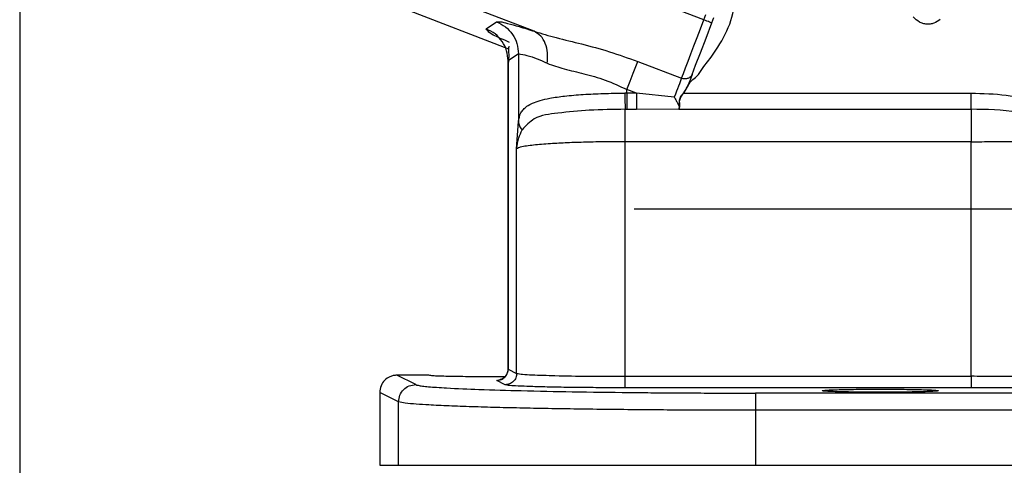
# Model space of a CAD drawing. Extents: x 0.3 to 33.9, y 0.2 to 21.7.
# Tile 14 of 20: x 20.4 to 23.9, y 8.3 to 9.9. Entities that reach past the tile are written whole.
import ezdxf

# ---------------------------------------------------------------- set-up
doc = ezdxf.new("R2010")
doc.units = 0
doc.header["$MEASUREMENT"] = 0
doc.layers.get('0').update_dxf_attribs({"linetype": 'CONTINUOUS'})
doc.layers.add('SLD-0', color=7, linetype='CONTINUOUS')
doc.styles.add('SLDTEXTSTYLE1', font='TXT', dxfattribs={"width": 0.605})
doc.dimstyles.new('SLDDIMSTYLE0', dxfattribs={"dimtxt": 0.222453, "dimasz": 0.13, "dimexe": 0, "dimexo": 0.0625, "dimgap": 0.055613, "dimtad": 0, "dimtih": 1, "dimtoh": 1, "dimrnd": 1e-09, "dimzin": 12, "dimtxsty": 'SLDTEXTSTYLE1', "dimsah": 1, "dimcen": 0.09, "dimazin": 3, "dimtfac": 1, "dimtofl": 0, "dimtmove": 0, "dimatfit": 3, "dimtolj": 1, "dimtzin": 12})

# ---------------------------------------------------------------- blocks, each defined once
blk = doc.blocks.new('_D_7')
at = {"layer": 'SLD-0'}
for p, q in [((21.6989, 8.2932), (21.6989, 4.6947)), ((24.8239, 6.9532), (24.8239, 4.6947)), ((23.0921, 4.8378), (23.0412, 4.8378)), ((23.0412, 4.8378), (23.0412, 4.4962)), ((23.8136, 4.8378), (23.8645, 4.8378)), ((23.8645, 4.8378), (23.8645, 4.4962)), ((21.6989, 4.8197), (22.9521, 4.8197)), ((24.8239, 4.8197), (23.9536, 4.8197)), ((23.0412, 4.4962), (23.0921, 4.4962)), ((23.8645, 4.4962), (23.8136, 4.4962))]:
    blk.add_line(p, q, dxfattribs=at)
for points in [[(21.6989, 4.8197), (21.8289, 4.7997), (21.8289, 4.8397)], [(24.8239, 4.8197), (24.6939, 4.8397), (24.6939, 4.7997)]]:
    blk.add_solid(points, dxfattribs=at)
at = {"layer": 'SLD-0', "char_height": 0.22917, "attachment_point": 1, "style": 'SLDTEXTSTYLE1'}
for s, insert in [('3.13', (23.1558, 5.1841)), ('79.4', (23.1558, 4.7916))]:
    blk.add_mtext(s, dxfattribs=dict(at, insert=insert))
blk = doc.blocks.new('_D_8')
at = {"layer": 'SLD-0'}
for p, q in [((20.4399, 11.6957), (20.4399, 3.5136)), ((24.8239, 6.9532), (24.8239, 3.5136)), ((22.2482, 3.6567), (22.1973, 3.6567)), ((22.1973, 3.6567), (22.1973, 3.315)), ((23.1394, 3.6567), (23.1903, 3.6567)), ((23.1903, 3.6567), (23.1903, 3.315)), ((20.4399, 3.6386), (22.1082, 3.6386)), ((24.8239, 3.6386), (23.2794, 3.6386)), ((22.1973, 3.315), (22.2482, 3.315)), ((23.1903, 3.315), (23.1394, 3.315))]:
    blk.add_line(p, q, dxfattribs=at)
for points in [[(20.4399, 3.6386), (20.5699, 3.6186), (20.5699, 3.6586)], [(24.8239, 3.6386), (24.6939, 3.6586), (24.6939, 3.6186)]]:
    blk.add_solid(points, dxfattribs=at)
at = {"layer": 'SLD-0', "char_height": 0.22917, "attachment_point": 1, "style": 'SLDTEXTSTYLE1'}
for s, insert in [('4.38', (22.3967, 4.003)), ('111.4', (22.3119, 3.6105))]:
    blk.add_mtext(s, dxfattribs=dict(at, insert=insert))
blk = doc.blocks.new('SW_CENTERMARKSYMBOL_27')
at = {"layer": 'SLD-0', "color": 0}
blk.add_line((-0.2, 0), (-2.235, 0), dxfattribs=at)

msp = doc.modelspace()

# ---------------------------------------------------------------- linework, layer by layer
at = {"color": 7, "linetype": 'CONTINUOUS'}
for p, q in [((22.8322, 9.8991), (21.908, 10.2539)), ((22.2391, 9.8593), (21.8185, 10.0208)), ((21.7865, 9.9375), (22.1495, 9.7981)), ((22.8322, 9.8991), (22.8394, 9.9178)), ((22.071, 9.8677), (22.107, 9.8924)), ((22.8602, 9.8883), (22.8674, 9.9071)), ((22.1839, 9.7806), (22.1479, 9.7558)), ((22.1839, 9.7806), (22.1839, 9.544)), ((22.8575, 9.7695), (22.8815, 9.8038)), ((22.1474, 9.7561), (22.1474, 8.6753)), ((22.1479, 8.6792), (22.1479, 9.7558)), ((22.6009, 9.7539), (22.7539, 9.6952)), ((22.8324, 9.7358), (22.8575, 9.7695)), ((22.813, 9.7087), (22.8324, 9.7358)), ((22.8074, 9.702), (22.813, 9.7087)), ((22.5634, 9.6433), (22.5559, 9.6433)), ((22.5963, 9.6433), (22.5634, 9.656)), ((22.5634, 9.6433), (22.5634, 9.656)), ((22.5634, 9.6433), (22.5634, 9.5868)), ((22.5963, 9.6433), (22.5634, 9.6433)), ((22.7288, 9.6297), (22.5963, 9.6433)), ((22.5963, 9.6433), (22.5963, 9.5868)), ((22.7618, 9.6433), (22.7781, 9.6714)), ((22.7618, 9.6433), (23.7663, 9.6433)), ((23.7663, 9.5868), (23.7663, 9.6433)), ((22.5571, 9.5868), (22.5634, 9.5868)), ((22.5571, 9.4736), (22.5571, 9.5868)), ((22.5634, 9.5868), (22.5963, 9.5868)), ((22.5963, 9.5868), (22.7452, 9.5887)), ((22.7452, 9.5868), (22.7469, 9.5911)), ((22.7452, 9.5887), (22.7452, 9.5868)), ((22.7452, 9.5868), (23.7663, 9.5868)), ((22.7453, 9.5891), (22.7457, 9.5901)), ((22.7457, 9.5901), (22.7459, 9.5906)), ((23.7663, 9.5868), (23.7663, 9.4736)), ((22.1776, 9.4488), (22.1839, 9.544)), ((23.7663, 9.4736), (22.5571, 9.4736)), ((22.5571, 8.654), (22.5571, 9.4736)), ((23.7663, 8.654), (23.7663, 9.4736)), ((22.1776, 8.6644), (22.1776, 9.4488)), ((22.1479, 8.6792), (22.1776, 8.6644)), ((21.8246, 8.6249), (21.7589, 8.6577)), ((21.8704, 8.6577), (21.7589, 8.6577)), ((22.1366, 8.6527), (22.0739, 8.6524)), ((22.5571, 8.614), (22.5571, 8.654)), ((22.5571, 8.654), (23.7663, 8.654)), ((23.7663, 8.654), (23.7663, 8.614)), ((22.1377, 8.6244), (22.108, 8.6393)), ((23.7663, 8.614), (22.5571, 8.614)), ((21.7647, 8.5649), (21.6989, 8.5978)), ((21.6989, 8.5978), (21.6989, 8.3432)), ((23.013, 8.5953), (23.013, 8.5354)), ((26.6348, 8.5953), (23.013, 8.5953)), ((21.7647, 8.3432), (21.7647, 8.5649)), ((26.6348, 8.5354), (23.013, 8.5354)), ((23.013, 8.5354), (23.013, 8.3432)), ((21.6989, 8.3432), (21.7647, 8.3432)), ((21.7647, 8.3432), (23.013, 8.3432)), ((23.013, 8.3432), (26.6348, 8.3432))]:
    msp.add_line(p, q, dxfattribs=at)
at = {"color": 7, "linetype": 'CONTINUOUS', "flags": 128}
for points in [[(22.7539, 9.6952), (22.7604, 9.712), (22.7681, 9.7321), (22.777, 9.7552), (22.7868, 9.7808), (22.7974, 9.8085), (22.8087, 9.8378), (22.8203, 9.8682), (22.8322, 9.8991)], [(22.7913, 9.7089), (22.8035, 9.7407), (22.8203, 9.7842), (22.8399, 9.8355), (22.8602, 9.8883)], [(22.8602, 9.8883), (22.8597, 9.8885), (22.8581, 9.8891), (22.8555, 9.8901), (22.852, 9.8915), (22.8478, 9.8931), (22.8429, 9.895), (22.8377, 9.897), (22.8322, 9.8991)], [(22.5634, 9.656), (22.5747, 9.6854), (22.5852, 9.7128), (22.5941, 9.7361), (22.6009, 9.7539)], [(22.7913, 9.7089), (22.7851, 9.6926), (22.7771, 9.6718)], [(22.7539, 9.6952), (22.7517, 9.6895), (22.7492, 9.6829), (22.7464, 9.6756), (22.7433, 9.6676), (22.74, 9.6588), (22.7364, 9.6496), (22.7327, 9.6398), (22.7288, 9.6297)]]:
    msp.add_lwpolyline(points, dxfattribs=at)
at = {"color": 8, "linetype": 'CONTINUOUS'}
msp.add_arc((26.0739, 12.5678), 2.9563, 191.8275, 332.9257, dxfattribs=at)
at = {"color": 7, "linetype": 'CONTINUOUS'}
for points, knots in [([(22.8815, 9.8038), (22.8989, 9.834), (22.9334, 9.894), (22.9411, 9.9629), (22.9449, 9.9971)], [0, 0, 0, 0, 0.502392, 1, 1, 1, 1]), ([(22.107, 9.8924), (22.111, 9.8926), (22.1241, 9.8933), (22.1505, 9.8855), (22.1905, 9.875), (22.2215, 9.865), (22.2391, 9.8593)], [0, 0, 0, 0, 0.087903, 0.286723, 0.593764, 1, 1, 1, 1]), ([(22.107, 9.8924), (22.1179, 9.8871), (22.1395, 9.8765), (22.1641, 9.8493), (22.1807, 9.8167), (22.1828, 9.7926), (22.1839, 9.7806)], [0, 0, 0, 0, 0.249958, 0.5, 0.750042, 1, 1, 1, 1]), ([(23.659, 9.9005), (23.6517, 9.8954), (23.6408, 9.8879), (23.6237, 9.8841), (23.6109, 9.8837), (23.5981, 9.8862), (23.5809, 9.893), (23.5709, 9.903), (23.5641, 9.9098)], [0, 0, 0, 0, 0.246405, 0.368124, 0.486437, 0.607333, 0.733168, 1, 1, 1, 1]), ([(22.1479, 9.7558), (22.1468, 9.7679), (22.1447, 9.7919), (22.1281, 9.8246), (22.1036, 9.8518), (22.0819, 9.8624), (22.071, 9.8677)], [0, 0, 0, 0, 0.2499584, 0.5000003, 0.7500422, 1, 1, 1, 1]), ([(22.2391, 9.8593), (22.2646, 9.8517), (22.3193, 9.8353), (22.4077, 9.8148), (22.5034, 9.789), (22.568, 9.7657), (22.6009, 9.7539)], [0, 0, 0, 0, 0.211728, 0.454189, 0.721646, 1, 1, 1, 1]), ([(22.2843, 9.7474), (22.2853, 9.7596), (22.2872, 9.7832), (22.2794, 9.8162), (22.2639, 9.844), (22.2471, 9.8543), (22.2391, 9.8593)], [0, 0, 0, 0, 0.284022, 0.54681, 0.783462, 1, 1, 1, 1]), ([(22.1529, 9.8059), (22.1521, 9.8056), (22.1476, 9.8039), (22.1495, 9.7901), (22.1499, 9.7739), (22.1495, 9.7593), (22.1492, 9.7509)], [0, 0, 0, 0, 0.04614, 0.24381, 0.56618, 1, 1, 1, 1]), ([(22.1839, 9.7806), (22.1938, 9.779), (22.2288, 9.7736), (22.2611, 9.7584), (22.2843, 9.7474)], [0, 0, 0, 0, 0.281239, 1, 1, 1, 1]), ([(22.2843, 9.7474), (22.3039, 9.7407), (22.346, 9.7263), (22.4149, 9.7114), (22.4894, 9.69), (22.5382, 9.6675), (22.5634, 9.656)], [0, 0, 0, 0, 0.2113903, 0.4526343, 0.71836, 1, 1, 1, 1]), ([(22.7913, 9.7089), (22.7896, 9.7058), (22.7862, 9.6996), (22.7765, 9.694), (22.7652, 9.6921), (22.7577, 9.6941), (22.7539, 9.6952)], [0, 0, 0, 0, 0.234253, 0.478023, 0.734653, 1, 1, 1, 1]), ([(22.7781, 9.6714), (22.7795, 9.6742), (22.7826, 9.6801), (22.7928, 9.6902), (22.8014, 9.6972), (22.8074, 9.702)], [0, 0, 0, 0, 0.218093, 0.462662, 1, 1, 1, 1]), ([(22.1839, 9.544), (22.1857, 9.5546), (22.1883, 9.5701), (22.201, 9.5873), (22.2148, 9.5989), (22.2347, 9.6094), (22.2615, 9.6186), (22.299, 9.6271), (22.3494, 9.6341), (22.4118, 9.6392), (22.4821, 9.6425), (22.5306, 9.643), (22.5559, 9.6433)], [0, 0, 0, 0, 0.076718, 0.112883, 0.152872, 0.2077, 0.275564, 0.359168, 0.48742, 0.646028, 0.815608, 1, 1, 1, 1]), ([(22.5559, 9.6433), (22.556, 9.6373), (22.5561, 9.6257), (22.5563, 9.6098), (22.5566, 9.597), (22.557, 9.5897), (22.5571, 9.5868)], [0, 0, 0, 0, 0.32112, 0.612195, 0.845379, 1, 1, 1, 1]), ([(22.7459, 9.5906), (22.7464, 9.5941), (22.7476, 9.602), (22.7463, 9.6125), (22.7479, 9.6219), (22.7521, 9.6322), (22.7573, 9.639), (22.7611, 9.6439)], [0, 0, 0, 0, 0.182142, 0.422226, 0.547602, 0.680307, 1, 1, 1, 1]), ([(22.7469, 9.5911), (22.7474, 9.5945), (22.7485, 9.6024), (22.7469, 9.6128), (22.7486, 9.6225), (22.7531, 9.6324), (22.7583, 9.639), (22.7618, 9.6433)], [0, 0, 0, 0, 0.181782, 0.421332, 0.557457, 0.701531, 1, 1, 1, 1]), ([(22.7611, 9.6439), (22.7642, 9.6483), (22.7705, 9.657), (22.7749, 9.6669), (22.7771, 9.6718)], [0, 0, 0, 0, 0.501329, 1, 1, 1, 1]), ([(22.7611, 9.6439), (22.7611, 9.6438), (22.7612, 9.6438), (22.7614, 9.6436), (22.7616, 9.6435), (22.7617, 9.6434), (22.7618, 9.6433)], [0, 0, 0, 0, 0.178404, 0.421245, 0.70533, 1, 1, 1, 1]), ([(22.7771, 9.6718), (22.7771, 9.6718), (22.7772, 9.6718), (22.7774, 9.6717), (22.7777, 9.6716), (22.7779, 9.6715), (22.7781, 9.6714)], [0, 0, 0, 0, 0.079853, 0.302509, 0.635879, 1, 1, 1, 1]), ([(23.7663, 9.6433), (23.8075, 9.6423), (23.8673, 9.6407), (23.9526, 9.6258), (23.9932, 9.6066), (24.0169, 9.5953)], [0, 0, 0, 0, 0.479555, 0.696123, 1, 1, 1, 1]), ([(22.7288, 9.6297), (22.731, 9.6255), (22.7353, 9.6177), (22.7409, 9.6067), (22.7459, 9.5978), (22.7458, 9.5922), (22.7457, 9.5901)], [0, 0, 0, 0, 0.322756, 0.613857, 0.858172, 1, 1, 1, 1]), ([(22.5571, 9.5867), (22.515, 9.5862), (22.4359, 9.5854), (22.3312, 9.5747), (22.2431, 9.5645), (22.2099, 9.5296), (22.1964, 9.5155)], [0, 0, 0, 0, 0.33251, 0.626258, 0.848954, 1, 1, 1, 1]), ([(22.7452, 9.5887), (22.7452, 9.5888), (22.7453, 9.5889), (22.7453, 9.589), (22.7453, 9.5891)], [0, 0, 0, 0, 0.493065, 1, 1, 1, 1]), ([(22.7459, 9.5906), (22.746, 9.5907), (22.7461, 9.5909), (22.7463, 9.591), (22.7466, 9.5911), (22.7468, 9.5911), (22.7469, 9.5911)], [0, 0, 0, 0, 0.229562, 0.478483, 0.740079, 1, 1, 1, 1]), ([(24.0523, 9.4777), (24.0519, 9.4832), (24.0511, 9.4946), (24.0441, 9.5112), (24.0333, 9.5274), (24.011, 9.5475), (23.9755, 9.5648), (23.8916, 9.5858), (23.8211, 9.5864), (23.7663, 9.5868)], [0, 0, 0, 0, 0.049824, 0.102222, 0.159611, 0.224038, 0.369935, 0.509771, 1, 1, 1, 1]), ([(22.1839, 9.544), (22.1846, 9.5388), (22.1862, 9.5281), (22.1929, 9.5197), (22.1963, 9.5154)], [0, 0, 0, 0, 0.486903, 1, 1, 1, 1]), ([(22.1776, 9.4488), (22.1797, 9.4617), (22.1834, 9.4846), (22.1924, 9.506), (22.1963, 9.5154)], [0, 0, 0, 0, 0.561035, 1, 1, 1, 1]), ([(22.5571, 9.4736), (22.5341, 9.4736), (22.4883, 9.4734), (22.4208, 9.472), (22.3566, 9.4699), (22.3049, 9.4672), (22.2656, 9.4643), (22.2377, 9.4618), (22.213, 9.4585), (22.1926, 9.456), (22.1818, 9.4508), (22.1776, 9.4488)], [0, 0, 0, 0, 0.180796, 0.36012, 0.530995, 0.685943, 0.766468, 0.841026, 0.905908, 0.963588, 1, 1, 1, 1]), ([(23.7663, 9.4736), (23.7913, 9.4737), (23.841, 9.4738), (23.9145, 9.4746), (23.9849, 9.4757), (24.0304, 9.477), (24.0523, 9.4777)], [0, 0, 0, 0, 0.261817, 0.521661, 0.770813, 1, 1, 1, 1]), ([(22.108, 8.6393), (22.1132, 8.6399), (22.1237, 8.6411), (22.1368, 8.6503), (22.1461, 8.6635), (22.1473, 8.674), (22.1479, 8.6792)], [0, 0, 0, 0, 0.249835, 0.499831, 0.749926, 1, 1, 1, 1]), ([(22.1474, 8.6798), (22.1469, 8.6749), (22.1458, 8.6655), (22.1395, 8.6554), (22.1335, 8.6494), (22.1289, 8.6462), (22.1248, 8.644), (22.1215, 8.6427), (22.1197, 8.6423), (22.1191, 8.6422)], [0, 0, 0, 0, 0.288735, 0.559797, 0.682869, 0.793785, 0.888844, 0.963217, 1, 1, 1, 1]), ([(21.7589, 8.6577), (21.7546, 8.6574), (21.7463, 8.6569), (21.7313, 8.6519), (21.7152, 8.6409), (21.7016, 8.6213), (21.6998, 8.6056), (21.6989, 8.5978)], [0, 0, 0, 0, 0.136272, 0.265338, 0.500863, 0.749253, 1, 1, 1, 1]), ([(22.0739, 8.6524), (22.0489, 8.6524), (22.0118, 8.6525), (21.9638, 8.6532), (21.932, 8.6538), (21.9061, 8.6548), (21.8861, 8.6552), (21.8752, 8.657), (21.8704, 8.6577)], [0, 0, 0, 0, 0.367768, 0.546738, 0.706527, 0.836366, 0.929194, 1, 1, 1, 1]), ([(22.108, 8.6393), (22.1106, 8.6404), (22.116, 8.6426), (22.122, 8.6427), (22.125, 8.6427)], [0, 0, 0, 0, 0.483102, 1, 1, 1, 1]), ([(22.1776, 8.6644), (22.177, 8.6592), (22.1758, 8.6487), (22.1666, 8.6355), (22.1534, 8.6262), (22.1429, 8.625), (22.1377, 8.6244)], [0, 0, 0, 0, 0.2500731, 0.5001681, 0.7501656, 1, 1, 1, 1]), ([(22.1776, 8.6644), (22.1844, 8.6633), (22.202, 8.6604), (22.2468, 8.6588), (22.3231, 8.6558), (22.432, 8.6544), (22.5138, 8.6541), (22.5571, 8.654)], [0, 0, 0, 0, 0.054283, 0.140496, 0.353506, 0.65836, 1, 1, 1, 1]), ([(24.0954, 8.6505), (24.0712, 8.651), (24.0196, 8.6522), (23.939, 8.6532), (23.8535, 8.6539), (23.7954, 8.6539), (23.7663, 8.654)], [0, 0, 0, 0, 0.220596, 0.470319, 0.734517, 1, 1, 1, 1]), ([(21.7647, 8.5649), (21.7656, 8.5727), (21.7674, 8.5884), (21.7813, 8.6083), (21.8011, 8.6221), (21.8168, 8.624), (21.8246, 8.6249)], [0, 0, 0, 0, 0.250071, 0.500167, 0.750165, 1, 1, 1, 1]), ([(21.8246, 8.6249), (21.8273, 8.624), (21.8349, 8.6217), (21.85, 8.6199), (21.8715, 8.6175), (21.8997, 8.6154), (21.9584, 8.6118), (22.0572, 8.6077), (22.2036, 8.6034), (22.379, 8.5999), (22.5335, 8.5979), (22.6576, 8.5967), (22.7445, 8.5961), (22.833, 8.5957), (22.9228, 8.5954), (22.9829, 8.5954), (23.013, 8.5953)], [0, 0, 0, 0, 0.0071403, 0.0198975, 0.038231, 0.0619126, 0.0911681, 0.18659, 0.3111827, 0.460497, 0.6292124, 0.7007996, 0.7736259, 0.8483935, 0.9240692, 1, 1, 1, 1]), ([(22.5571, 8.614), (22.5323, 8.614), (22.4823, 8.6141), (22.4078, 8.6147), (22.3362, 8.6155), (22.2717, 8.6169), (22.2182, 8.6183), (22.1783, 8.6204), (22.1529, 8.6214), (22.1412, 8.6237), (22.1377, 8.6244)], [0, 0, 0, 0, 0.176901, 0.357552, 0.532445, 0.688789, 0.818632, 0.914712, 0.974581, 1, 1, 1, 1]), ([(23.4489, 8.5984), (23.424, 8.5984), (23.3869, 8.5985), (23.3387, 8.5992), (23.3075, 8.5998), (23.2799, 8.6008), (23.264, 8.6012), (23.2373, 8.6037), (23.264, 8.6062), (23.2799, 8.6066), (23.3075, 8.6076), (23.3387, 8.6082), (23.3869, 8.6089), (23.424, 8.609), (23.4489, 8.609)], [0, 0, 0, 0, 0.183884, 0.273369, 0.353263, 0.418183, 0.464597, 0.5, 0.535403, 0.581817, 0.646737, 0.726631, 0.816116, 1, 1, 1, 1]), ([(23.4489, 8.609), (23.4738, 8.609), (23.5109, 8.6089), (23.5591, 8.6082), (23.5903, 8.6076), (23.6179, 8.6066), (23.6338, 8.6062), (23.6605, 8.6037), (23.6338, 8.6012), (23.6179, 8.6008), (23.5903, 8.5998), (23.5591, 8.5992), (23.5109, 8.5985), (23.4738, 8.5984), (23.4489, 8.5984)], [0, 0, 0, 0, 0.183884, 0.273369, 0.353263, 0.418183, 0.464597, 0.5, 0.535403, 0.581817, 0.646737, 0.726631, 0.816116, 1, 1, 1, 1]), ([(24.0655, 8.6105), (24.0449, 8.611), (23.9999, 8.6122), (23.9278, 8.6132), (23.8486, 8.6139), (23.794, 8.614), (23.7663, 8.614)], [0, 0, 0, 0, 0.205791, 0.451859, 0.72282, 1, 1, 1, 1]), ([(23.013, 8.5354), (22.9377, 8.5355), (22.7888, 8.5356), (22.6036, 8.537), (22.4583, 8.5385), (22.3525, 8.54), (22.2509, 8.5418), (22.1699, 8.5435), (22.1083, 8.545), (22.0647, 8.5462), (22.0221, 8.5475), (21.981, 8.5489), (21.9419, 8.5504), (21.9053, 8.5521), (21.867, 8.5539), (21.8281, 8.5567), (21.7925, 8.5588), (21.7722, 8.5632), (21.7647, 8.5649)], [0, 0, 0, 0, 0.180802, 0.357558, 0.444758, 0.529793, 0.611547, 0.68884, 0.724395, 0.759447, 0.793666, 0.826697, 0.858159, 0.88765, 0.914744, 0.950144, 0.981468, 1, 1, 1, 1])]:
    msp.add_open_spline(points, degree=3, knots=knots, dxfattribs=at)
at = {"color": 8, "linetype": 'CONTINUOUS'}
msp.add_open_spline([(22.1522, 9.82), (22.1428, 9.8246), (22.1189, 9.8362), (22.0877, 9.8474), (22.0742, 9.8639), (22.071, 9.8677)], degree=3, knots=[0, 0, 0, 0, 0.332263, 0.844928, 1, 1, 1, 1], dxfattribs=at)

# ---------------------------------------------------------------- block references
at = {"layer": 'SLD-0'}
msp.add_blockref('SW_CENTERMARKSYMBOL_27', (24.8239, 9.2382), dxfattribs=at)

# ---------------------------------------------------------------- dimensions: what is measured, and where the dimension line sits
for base, p1, p2, picture, middle in [((24.8239, 3.6386), (20.4399, 11.7457), (24.8239, 7.0032), '_D_8', (22.6938, 3.6386)), ((21.698900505, 4.8197421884), (24.823900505, 7.0032067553), (21.698900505, 8.3432067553), '_D_7', (23.4528558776, 4.8197421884))]:
    dim = msp.add_linear_dim(base=base, p1=p1, p2=p2, dimstyle='SLDDIMSTYLE0', dxfattribs=at)
    dim.commit()
    dim.dimension.update_dxf_attribs({"geometry": picture, "text_midpoint": middle, "dimtype": 160})

doc.saveas('drawing.dxf')
